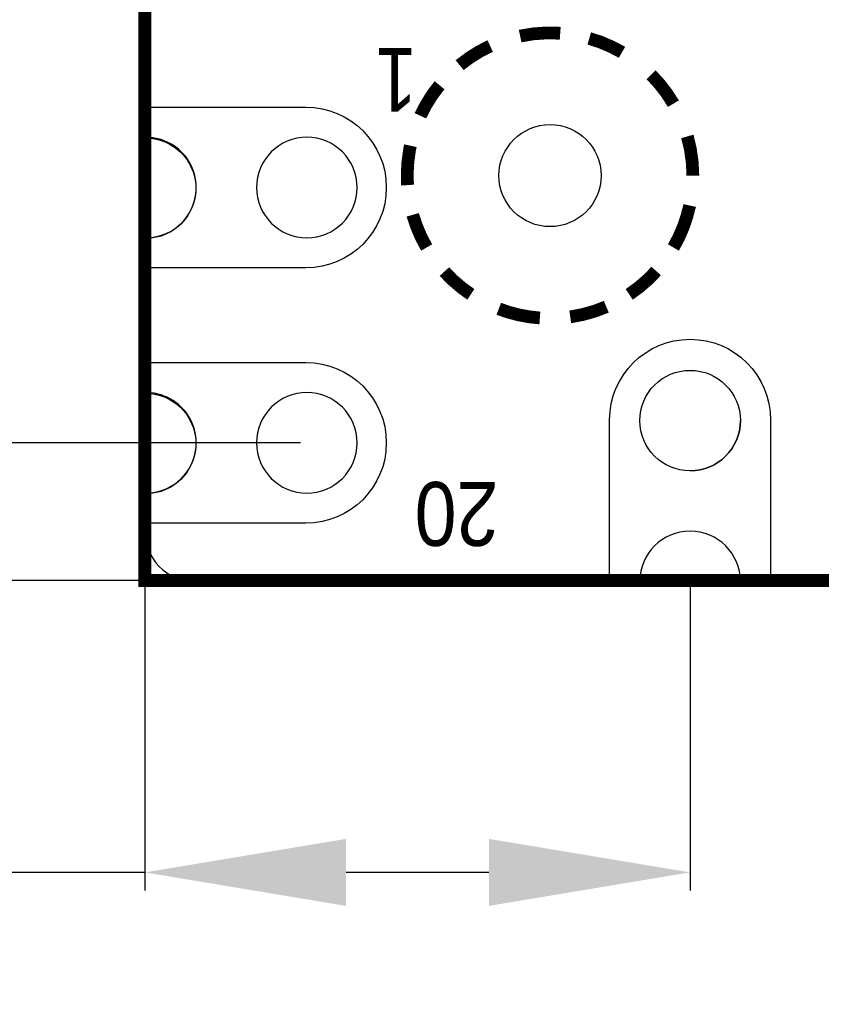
# Model space of a CAD drawing. Extents: x -3.1 to 72.3, y -97.3 to -26.1.
# Tile 2 of 15: x 23.1 to 31.1, y -96.2 to -86.4. Entities that reach past the tile are written whole.
import ezdxf
from ezdxf.enums import TextEntityAlignment as Align

# ---------------------------------------------------------------- set-up
doc = ezdxf.new("R2010")
doc.units = 0
doc.header["$MEASUREMENT"] = 0
doc.layers.get('0').update_dxf_attribs({"linetype": 'CONTINUOUS'})
doc.layers.get('Defpoints').update_dxf_attribs({"linetype": 'CONTINUOUS'})
for name, color, linetype in [('BG_OUTLINE', 254, 'CONTINUOUS'), ('PG_SILKSCREEN_TOP', 254, 'CONTINUOUS'), ('PIN_TOP', 94, 'CONTINUOUS')]:
    doc.layers.add(name, color=color, linetype=linetype)
doc.dimstyles.get("Standard").update_dxf_attribs({"dimtxt": 2, "dimasz": 2, "dimexe": 0.18, "dimexo": 0.0625, "dimgap": 0.09, "dimtad": 0, "dimtih": 1, "dimtoh": 1, "dimdec": 4, "dimzin": 0, "dimdsep": 46, "dimtxsty": 'STANDARD', "dimcen": 0.09, "dimadec": 0, "dimazin": 0, "dimtfac": 1, "dimtdec": 4, "dimtofl": 0, "dimtmove": 0, "dimatfit": 3, "dimfxl": 1, "dimtolj": 1, "dimtzin": 0, "dimarcsym": 0})

# ---------------------------------------------------------------- blocks, each defined once
blk = doc.blocks.new('*D10')
at = {"color": 0, "linetype": 'Continuous', "lineweight": -2, "transparency": 16777216}
for p, q in [((25.9209, -42.3574), (12.0048, -42.3574)), ((12.1848, -44.3574), (12.1848, -65.3974)), ((12.1848, -88.6174), (12.1848, -67.5774)), ((25.9209, -90.6174), (12.0048, -90.6174))]:
    blk.add_line(p, q, dxfattribs=at)
at = {"color": 0, "linetype": 'Continuous', "transparency": 16777216}
for points in [[(11.8514, -44.3574), (12.5181, -44.3574), (12.1848, -42.3574)], [(11.8514, -88.6174), (12.5181, -88.6174), (12.1848, -90.6174)]]:
    blk.add_solid(points, dxfattribs=at)
at = {"layer": 'Defpoints', "color": 0, "linetype": 'Continuous', "transparency": 16777216}
for p in [(25.9834, -42.3574), (12.1848, -90.6174), (25.9834, -90.6174)]:
    blk.add_point(p, dxfattribs=at)
at = {"color": 0, "linetype": 'Continuous', "transparency": 16777216, "insert": (12.1848, -66.4874), "char_height": 2, "attachment_point": 5}
blk.add_mtext('\\A1;48.26', dxfattribs=at)
blk = doc.blocks.new('*D11')
at = {"color": 0, "linetype": 'Continuous', "lineweight": -2, "transparency": 16777216}
for p, q in [((24.3108, -40.9873), (1.8656, -40.9873)), ((2.0456, -42.9873), (2.0456, -65.3974)), ((2.0456, -89.9874), (2.0456, -67.5774)), ((24.3108, -91.9874), (1.8656, -91.9874))]:
    blk.add_line(p, q, dxfattribs=at)
at = {"color": 0, "linetype": 'Continuous', "transparency": 16777216}
for points in [[(1.7123, -42.9873), (2.3789, -42.9873), (2.0456, -40.9873)], [(1.7123, -89.9874), (2.3789, -89.9874), (2.0456, -91.9874)]]:
    blk.add_solid(points, dxfattribs=at)
at = {"layer": 'Defpoints', "color": 0, "linetype": 'Continuous', "transparency": 16777216}
for p in [(2.0456, -40.9873), (24.3733, -40.9873), (24.3733, -91.9874)]:
    blk.add_point(p, dxfattribs=at)
at = {"color": 0, "linetype": 'Continuous', "transparency": 16777216, "insert": (2.0456, -66.4874), "char_height": 2, "width": 10.375283, "attachment_point": 5}
blk.add_mtext('\\A1;51.0', dxfattribs=at)
blk = doc.blocks.new('*D12')
at = {"color": 0, "linetype": 'Continuous', "lineweight": -2, "transparency": 16777216}
for p, q in [((24.3733, -92.0499), (24.3733, -95.0707)), ((29.7934, -92.0498), (29.7934, -95.0707)), ((24.3733, -94.8907), (20.8733, -94.8907)), ((27.7934, -94.8907), (26.3733, -94.8907))]:
    blk.add_line(p, q, dxfattribs=at)
at = {"color": 0, "linetype": 'Continuous', "transparency": 16777216}
for points in [[(26.3733, -94.5574), (26.3733, -95.2241), (24.3733, -94.8907)], [(27.7934, -94.5574), (27.7934, -95.2241), (29.7934, -94.8907)]]:
    blk.add_solid(points, dxfattribs=at)
at = {"layer": 'Defpoints', "color": 0, "linetype": 'Continuous', "transparency": 16777216}
for p in [(24.3733, -91.9874), (29.7934, -91.9873), (24.3733, -94.8907)]:
    blk.add_point(p, dxfattribs=at)
at = {"color": 0, "linetype": 'Continuous', "transparency": 16777216, "insert": (17.7833, -94.8907), "char_height": 2, "width": 9, "attachment_point": 5}
blk.add_mtext('\\A1;5.42', dxfattribs=at)

msp = doc.modelspace()

# ---------------------------------------------------------------- linework, layer by layer
at = {"layer": 'BG_OUTLINE'}
for points in [[(24.37003, -78.42435), (24.37003, -79.96461, -1.020355), (24.37003, -80.96435), (24.37003, -82.50461, -1.020355), (24.37003, -83.50435), (24.37003, -85.04461, -1.020355), (24.37003, -86.04435), (24.37003, -87.58461, -1.020355), (24.37003, -88.58435), (24.37003, -90.12461, -1.020355), (24.37003, -91.12435), (24.37003, -91.49443, 0.414332), (24.87015, -91.99456), (31.83001, -91.99456), (32.83, -91.99456), (34.37001, -91.99456), (35.37, -91.99456), (36.91001, -91.99456), (37.91, -91.99456), (44.87011, -91.99456, 0.414257)], [(26.48356, -88.07737, 1), (25.48331, -88.07737)], [(25.48331, -88.07737, 1), (26.48356, -88.07737)], [(26.48356, -90.61737, 1), (25.48331, -90.61737)], [(29.79343, -90.89626, -0.414065), (29.29331, -90.39639)], [(29.79343, -90.89626, 0.414065), (30.29356, -90.39639)], [(25.48331, -90.61737, 1), (26.48356, -90.61737)], [(30.29356, -91.99634, 0.99998), (29.29331, -91.99634)]]:
    msp.add_lwpolyline(points, format="xyb", dxfattribs=at)
at = {"layer": 'PG_SILKSCREEN_TOP', "const_width": 0.127}
msp.add_lwpolyline([(34.87343, -91.98745), (45.37354, -91.98745), (45.37354, -40.98729), (24.37333, -40.98729), (24.37333, -91.98745), (34.87343, -91.98745)], dxfattribs=at)
for points in [[(28.50235, -86.5427, 0.0707), (28.10383, -86.57064)], [(29.11652, -86.73269, 0.062525), (28.79115, -86.59401)], [(27.80614, -86.66996, 0.063404), (27.5021, -86.8602)], [(29.62757, -87.24374, 0.064425), (29.40507, -86.9552)], [(27.30246, -87.05985, 0.063426), (27.11196, -87.36388)], [(29.82087, -87.95901, 0.069654), (29.76626, -87.56912)], [(27.00426, -87.70501, 0.061689), (26.98445, -88.05349)], [(27.0129, -87.66157, 0.007798), (27.00426, -87.70501)], [(29.62757, -88.67427, 0.079392), (29.78937, -88.25644)], [(27.03601, -88.34915, 0.062517), (27.17469, -88.67452)], [(27.35046, -88.9143, 0.061338), (27.61361, -89.14061)], [(29.18866, -89.14036, 0.062613), (29.45663, -88.90871)], [(27.89148, -89.28438, 0.074119), (28.30017, -89.37531)], [(28.60217, -89.36464, 0.065827), (28.96057, -89.26406)]]:
    msp.add_lwpolyline(points, format="xyb", dxfattribs=at)
at = {"layer": 'PIN_TOP'}
for points in [[(24.37003, -87.2774, -0.0010716), (24.37346, -87.2774), (25.9734, -87.2774, -1), (25.9734, -88.87734), (24.37346, -88.87734, -0.0010716), (24.37003, -88.87733, -0.0010716)], [(28.99349, -91.99456, -0.0022623), (28.99346, -91.98732), (28.99346, -90.38737, -1), (30.59341, -90.38737), (30.59341, -91.98732, -0.0022623), (30.59337, -91.99456, -0.0022623)], [(24.37003, -89.8174, -0.0010716), (24.37346, -89.8174), (25.9734, -89.8174, -1), (25.9734, -91.41734), (24.37346, -91.41734, -0.0010716), (24.37003, -91.41733, -0.0010716)]]:
    msp.add_lwpolyline(points, format="xyb", dxfattribs=at)
for centre, radius in [((28.40126, -87.95901), 0.508), ((29.79343, -90.39639), 0.5)]:
    msp.add_circle(centre, radius, dxfattribs=at)
for centre in [(24.38349, -88.07737), (24.38349, -88.07737), (24.38349, -90.61737)]:
    msp.add_arc(centre, 0.5, 268.835667, 91.542821, dxfattribs=at)

# ---------------------------------------------------------------- texts
at = {"layer": 'PG_SILKSCREEN_TOP', "width": 0.88}
msp.add_text('1', height=0.635, rotation=180, dxfattribs=at).set_placement((26.87066, -86.68901), align=Align.CENTER)
msp.add_text('20', height=0.635, rotation=180, dxfattribs=at).set_placement((27.88666, -91.00701))

# ---------------------------------------------------------------- dimensions: what is measured, and where the dimension line sits
at = {"color": 140, "linetype": 'Continuous'}
for base, p1, p2, text, picture, middle in [((2.0456, -40.98729), (24.37333, -91.98745), (24.37333, -40.98729), '51.0', '*D11', (2.0456, -66.48737)), ((12.18475, -90.61737), (25.98343, -42.35737), (25.98343, -90.61737), '48.26', '*D10', (12.18475, -66.48737))]:
    dim = msp.add_linear_dim(base=base, p1=p1, p2=p2, angle=90, text=text, dimstyle='Standard', dxfattribs=at)
    dim.commit()
    dim.dimension.update_dxf_attribs({"geometry": picture, "text_midpoint": middle, "dimtype": 160})
dim = msp.add_linear_dim(base=(24.37333, -94.89074), p1=(29.79343, -91.98732), p2=(24.37333, -91.98745), text='5.42', dimstyle='Standard', dxfattribs=at)
dim.commit()
dim.dimension.update_dxf_attribs({"geometry": '*D12', "text_midpoint": (17.78333, -94.89074), "dimtype": 160})

doc.saveas('drawing.dxf')
